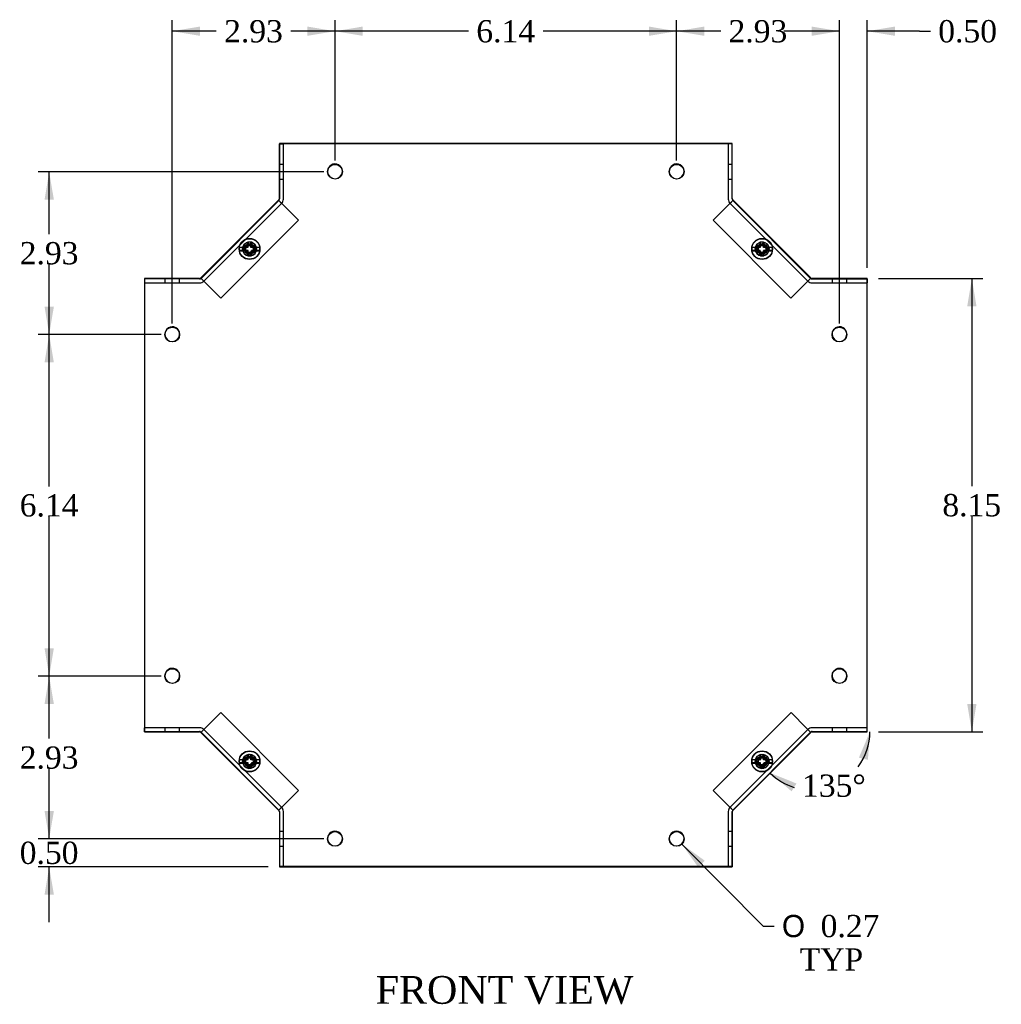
# Model space of a CAD drawing. Header units: inches. Extents: x 0.2 to 77.9, y -0.5 to 51.8.
# Tile 3 of 8: x 17.7 to 35.3, y 17.3 to 35. Entities that reach past the tile are written whole.
import ezdxf
from ezdxf.enums import TextEntityAlignment as Align
from ezdxf.lldxf.tags import DXFTag

# ---------------------------------------------------------------- set-up
doc = ezdxf.new("R2010")
doc.units = ezdxf.units.IN
doc.header["$MEASUREMENT"] = 0
for name, color, linetype in [('COM55579-4', 7, 'Continuous'), ('COM55580-4', 7, 'Continuous'), ('Default', 7, 'Continuous'), ('SCS19491', 7, 'Continuous')]:
    doc.layers.add(name, color=color, linetype=linetype)
doc.styles.add('SEACAD_Solid_Edge_ANSI1_Symbols', font='txt')
doc.styles.add('SEACAD_Times_New_Roman', font='times.ttf')
tags = doc.linetypes.add('HIDDEN2', pattern=[0.1875, 0.125, -0.0625]).pattern_tags.tags
tags[6:7] = [DXFTag(74, 4), DXFTag(75, 0), DXFTag(340, '0'), DXFTag(46, 0.0), DXFTag(50, 0.0), DXFTag(44, 0.0), DXFTag(45, 0.0)]
tags[4:5] = [DXFTag(74, 4), DXFTag(75, 0), DXFTag(340, '0'), DXFTag(46, 0.0), DXFTag(50, 0.0), DXFTag(44, 0.0), DXFTag(45, 0.0)]
doc.dimstyles.new('HAMMOND_(STH_-_66x44)', dxfattribs={"dimtxt": 0.4, "dimasz": 0.5, "dimexe": 0.2, "dimexo": 0.2, "dimgap": 0.1, "dimtad": 0, "dimtih": 1, "dimtoh": 1, "dimzin": 0, "dimdsep": 46, "dimtxsty": 'SEACAD_Times_New_Roman', "dimblk1": '_SE_FILLED', "dimblk2": '_SE_FILLED', "dimsah": 1, "dimcen": 0.2, "dimadec": 0, "dimazin": 0, "dimtfac": 0.8, "dimtofl": 0, "dimtmove": 0, "dimatfit": 3, "dimfxl": 1, "dimtolj": 1, "dimtzin": 0, "dimarcsym": 0})

# ---------------------------------------------------------------- blocks, each defined once
blk = doc.blocks.new('SE')
at = {"layer": 'COM55579-4', "color": 7, "linetype": 'Continuous'}
for p, q in [((30.5, 32.819), (22.356, 32.819)), ((22.356, 32.819), (22.356, 32.812)), ((30.5, 32.812), (22.356, 32.812)), ((22.356, 32.812), (22.356, 31.823)), ((30.5, 32.812), (30.5, 32.819)), ((30.5, 31.823), (30.5, 32.812)), ((22.347, 31.809), (20.937, 30.399)), ((22.348, 31.803), (20.937, 30.393)), ((31.919, 30.399), (30.508, 31.809)), ((31.919, 30.393), (30.509, 31.803)), ((19.928, 30.391), (19.928, 22.247)), ((20.917, 30.391), (19.928, 30.391)), ((19.928, 30.384), (19.928, 22.24)), ((20.917, 30.384), (19.928, 30.384)), ((32.928, 30.391), (31.939, 30.391)), ((32.928, 30.384), (31.939, 30.384)), ((32.928, 30.384), (32.928, 30.391)), ((32.928, 22.24), (32.928, 30.384)), ((19.928, 22.247), (19.928, 22.247)), ((19.928, 22.24), (20.917, 22.24)), ((20.937, 22.232), (22.348, 20.822)), ((30.509, 20.822), (31.919, 22.232)), ((31.939, 22.24), (32.928, 22.24)), ((22.356, 20.804), (22.356, 19.819)), ((22.356, 20.801), (22.356, 19.812)), ((30.5, 19.812), (30.5, 20.801)), ((22.356, 19.819), (22.356, 19.819)), ((22.356, 19.812), (30.5, 19.812))]:
    blk.add_line(p, q, dxfattribs=at)
at = {"layer": 'COM55579-4', "color": 7, "linetype": 'HIDDEN2'}
for p, q in [((30.5, 31.83), (30.5, 32.812)), ((32.928, 22.247), (32.928, 30.312)), ((19.928, 22.247), (20.917, 22.247)), ((20.937, 22.238), (22.347, 20.828)), ((31.91, 22.23), (31.919, 22.238)), ((31.939, 22.247), (32.928, 22.247)), ((22.356, 20.808), (22.356, 20.804)), ((30.5, 19.819), (30.5, 20.808)), ((30.508, 20.828), (30.511, 20.83)), ((22.356, 19.819), (30.5, 19.819))]:
    blk.add_line(p, q, dxfattribs=at)
at = {"layer": 'COM55579-4', "color": 7, "linetype": 'Continuous'}
for centre in [(23.356, 32.312), (29.5, 32.312), (20.428, 29.384), (32.428, 29.384), (20.428, 23.24), (32.428, 23.24), (23.356, 20.312), (29.5, 20.312)]:
    blk.add_circle(centre, 0.133, dxfattribs=at)
at = {"layer": 'COM55579-4', "color": 7, "linetype": 'HIDDEN2'}
for centre in [(21.819, 30.927), (31.037, 30.927), (21.819, 21.71), (31.037, 21.71)]:
    blk.add_circle(centre, 0.125, dxfattribs=at)
for centre, radius, start, end in [((23.356, 32.319), 0.133, 0, 182.5925), ((29.5, 32.319), 0.133, 0, 182.5925), ((29.5, 32.319), 0.133, 359.8511, 0), ((30.529, 31.83), 0.029, 180, 185.5445), ((21.819, 30.921), 0.125, 96.1688, 261.4953), ((21.819, 30.921), 0.125, 0, 87.7974), ((31.037, 30.921), 0.125, 98.4064, 261.6615), ((31.037, 30.921), 0.125, 0, 90.3122), ((21.819, 30.921), 0.125, 284.1745, 0), ((31.037, 30.921), 0.125, 282.7807, 0), ((20.428, 29.391), 0.133, 0, 182.5925), ((32.428, 29.391), 0.133, 0, 182.5925), ((32.428, 29.391), 0.133, 359.8511, 0), ((20.428, 23.247), 0.133, 0, 182.5925), ((32.428, 23.247), 0.133, 0, 182.5925), ((32.428, 23.247), 0.133, 359.8511, 0), ((20.917, 22.218), 0.029, 45, 90), ((31.939, 22.218), 0.029, 90, 135), ((21.819, 21.704), 0.125, 96.1688, 261.4953), ((21.819, 21.704), 0.125, 0, 87.7974), ((31.037, 21.704), 0.125, 98.4064, 261.6615), ((31.037, 21.704), 0.125, 0, 90.3122), ((21.819, 21.704), 0.125, 284.1745, 0), ((31.037, 21.704), 0.125, 282.7807, 0), ((22.327, 20.808), 0.029, 0, 45), ((30.529, 20.808), 0.029, 135, 180), ((23.356, 20.319), 0.133, 0, 182.5925), ((29.5, 20.319), 0.133, 0, 182.5925), ((29.5, 20.319), 0.133, 359.8511, 0)]:
    blk.add_arc(centre, radius, start, end, dxfattribs=at)
at = {"layer": 'COM55579-4', "color": 7, "linetype": 'Continuous'}
for centre, radius, start, end in [((23.356, 32.319), 0.133, 182.5925, 0), ((29.5, 32.319), 0.133, 182.5925, 359.8511), ((22.327, 31.83), 0.029, 315, 0), ((22.327, 31.823), 0.029, 315, 0), ((30.529, 31.83), 0.029, 185.5445, 225), ((30.529, 31.823), 0.029, 180, 225), ((20.917, 30.42), 0.029, 270, 315), ((20.917, 30.413), 0.029, 270, 315), ((31.939, 30.42), 0.029, 225, 270), ((31.939, 30.413), 0.029, 225, 270), ((20.428, 29.391), 0.133, 182.5925, 0), ((32.428, 29.391), 0.133, 182.5925, 359.8511), ((20.428, 23.247), 0.133, 182.5925, 0), ((32.428, 23.247), 0.133, 182.5925, 359.8511), ((20.917, 22.211), 0.029, 45, 90), ((31.939, 22.211), 0.029, 90, 135), ((22.327, 20.801), 0.029, 0, 45), ((30.529, 20.801), 0.029, 135, 180), ((23.356, 20.319), 0.133, 182.5925, 0), ((29.5, 20.319), 0.133, 182.5925, 359.8511)]:
    blk.add_arc(centre, radius, start, end, dxfattribs=at)
at = {"layer": 'COM55580-4', "color": 7, "linetype": 'Continuous'}
for p, q in [((22.356, 32.812), (22.356, 32.812)), ((22.356, 31.821), (22.356, 32.812)), ((31.936, 30.384), (32.928, 30.384)), ((32.928, 30.384), (32.928, 30.384)), ((19.928, 22.24), (19.928, 22.24)), ((20.92, 22.24), (19.928, 22.24)), ((30.5, 20.804), (30.5, 19.812)), ((30.5, 19.812), (30.5, 19.812))]:
    blk.add_line(p, q, dxfattribs=at)
at = {"layer": 'COM55580-4', "color": 7, "linetype": 'HIDDEN2'}
for p, q in [((22.356, 32.812), (22.428, 32.812)), ((22.428, 31.82), (22.428, 32.812)), ((30.428, 32.812), (30.428, 31.82)), ((22.428, 32.445), (22.356, 32.445)), ((30.5, 32.445), (30.428, 32.445)), ((22.356, 32.179), (22.428, 32.179)), ((30.428, 32.179), (30.5, 32.179)), ((20.946, 30.395), (22.345, 31.794)), ((20.997, 30.344), (22.396, 31.743)), ((22.345, 31.794), (22.345, 31.794)), ((22.396, 31.743), (22.345, 31.794)), ((22.345, 31.794), (22.422, 31.718)), ((22.356, 31.82), (22.356, 31.821)), ((22.396, 31.743), (22.396, 31.743)), ((22.699, 31.441), (22.422, 31.718)), ((30.434, 31.718), (30.157, 31.441)), ((30.434, 31.718), (30.511, 31.794)), ((30.46, 31.743), (30.511, 31.794)), ((30.46, 31.743), (30.46, 31.743)), ((30.46, 31.743), (31.859, 30.344)), ((30.5, 31.823), (30.5, 31.82)), ((30.511, 31.794), (30.511, 31.794)), ((30.511, 31.794), (31.91, 30.395)), ((21.3, 30.041), (22.699, 31.441)), ((30.157, 31.441), (31.556, 30.041)), ((19.928, 30.312), (20.921, 30.312)), ((20.295, 30.384), (20.295, 30.312)), ((20.561, 30.312), (20.561, 30.384)), ((20.917, 30.384), (20.921, 30.384)), ((20.997, 30.344), (20.946, 30.395)), ((20.946, 30.395), (20.946, 30.395)), ((21.022, 30.319), (20.946, 30.395)), ((20.997, 30.344), (20.997, 30.344)), ((21.022, 30.319), (21.3, 30.041)), ((31.556, 30.041), (31.834, 30.319)), ((31.91, 30.395), (31.834, 30.319)), ((31.859, 30.344), (31.91, 30.395)), ((31.859, 30.344), (31.859, 30.344)), ((31.91, 30.395), (31.91, 30.395)), ((31.935, 30.384), (31.936, 30.384)), ((31.935, 30.312), (32.928, 30.312)), ((32.295, 30.384), (32.295, 30.312)), ((32.561, 30.312), (32.561, 30.384)), ((32.928, 30.384), (32.928, 30.312)), ((21.3, 22.583), (21.023, 22.306)), ((22.699, 21.184), (21.3, 22.583)), ((31.557, 22.583), (30.157, 21.184)), ((31.834, 22.306), (31.557, 22.583)), ((19.928, 22.24), (19.928, 22.312)), ((20.921, 22.312), (19.928, 22.312)), ((20.295, 22.312), (20.295, 22.24)), ((20.561, 22.24), (20.561, 22.312)), ((20.921, 22.24), (20.92, 22.24)), ((20.946, 22.23), (21.023, 22.306)), ((20.997, 22.281), (20.946, 22.23)), ((20.946, 22.23), (20.946, 22.23)), ((22.345, 20.83), (20.946, 22.23)), ((20.997, 22.281), (20.997, 22.28)), ((22.396, 20.881), (20.997, 22.28)), ((31.859, 22.281), (30.46, 20.881)), ((31.91, 22.23), (30.511, 20.83)), ((31.834, 22.306), (31.91, 22.23)), ((31.859, 22.281), (31.91, 22.23)), ((31.859, 22.281), (31.859, 22.281)), ((31.91, 22.23), (31.91, 22.23)), ((32.928, 22.312), (31.936, 22.312)), ((31.939, 22.24), (31.936, 22.24)), ((32.295, 22.312), (32.295, 22.24)), ((32.561, 22.24), (32.561, 22.312)), ((22.422, 20.907), (22.699, 21.184)), ((30.157, 21.184), (30.434, 20.907)), ((22.422, 20.907), (22.345, 20.83)), ((30.511, 20.83), (30.434, 20.907)), ((22.345, 20.83), (22.346, 20.83)), ((22.396, 20.881), (22.346, 20.83)), ((22.356, 20.801), (22.356, 20.805)), ((22.396, 20.881), (22.396, 20.881)), ((22.428, 19.812), (22.428, 20.805)), ((30.428, 20.805), (30.428, 19.812)), ((30.46, 20.881), (30.46, 20.881)), ((30.46, 20.881), (30.511, 20.83)), ((30.5, 20.805), (30.5, 20.804)), ((30.511, 20.83), (30.511, 20.83)), ((22.428, 20.445), (22.356, 20.445)), ((30.5, 20.445), (30.428, 20.445)), ((22.356, 20.179), (22.428, 20.179)), ((30.428, 20.179), (30.5, 20.179)), ((30.5, 19.812), (30.428, 19.812))]:
    blk.add_line(p, q, dxfattribs=at)
for centre in [(21.822, 30.918), (31.034, 30.918), (21.823, 21.707), (31.034, 21.707)]:
    blk.add_circle(centre, 0.085, dxfattribs=at)
for centre, radius, start, end in [((22.32, 31.82), 0.036, 315, 0), ((22.32, 31.82), 0.108, 315, 0), ((30.536, 31.82), 0.108, 180, 225), ((30.536, 31.82), 0.036, 180, 225), ((20.921, 30.42), 0.036, 270, 315), ((20.921, 30.42), 0.108, 270, 315), ((31.935, 30.42), 0.108, 225, 270), ((31.935, 30.42), 0.036, 225, 270), ((20.921, 22.204), 0.108, 45, 90), ((20.921, 22.204), 0.036, 45, 90), ((31.936, 22.204), 0.108, 90, 135), ((31.936, 22.204), 0.036, 90, 135), ((22.32, 20.805), 0.036, 0, 45), ((22.32, 20.805), 0.108, 0, 45), ((30.536, 20.805), 0.108, 135, 180), ((30.536, 20.805), 0.036, 135, 180)]:
    blk.add_arc(centre, radius, start, end, dxfattribs=at)
at = {"layer": 'SCS19491', "color": 7, "linetype": 'Continuous'}
for p, q in [((21.84, 31.045), (21.78, 31.043)), ((21.78, 31.043), (21.781, 31.011)), ((21.781, 31.011), (21.783, 30.951)), ((21.841, 31.016), (21.84, 31.045)), ((21.843, 30.951), (21.841, 31.016)), ((31.057, 31.045), (30.997, 31.043)), ((30.997, 31.043), (30.999, 31.011)), ((30.999, 31.011), (31.001, 30.951)), ((31.058, 31.016), (31.057, 31.045)), ((31.061, 30.951), (31.058, 31.016)), ((21.727, 30.951), (21.635, 30.951)), ((21.635, 30.891), (21.727, 30.891)), ((21.783, 30.951), (21.727, 30.951)), ((21.727, 30.891), (21.786, 30.891)), ((21.786, 30.891), (21.788, 30.829)), ((21.788, 30.829), (21.789, 30.799)), ((21.912, 30.951), (21.843, 30.951)), ((21.846, 30.891), (21.912, 30.891)), ((21.848, 30.828), (21.846, 30.891)), ((21.849, 30.802), (21.848, 30.828)), ((22.003, 30.951), (21.912, 30.951)), ((21.912, 30.891), (22.003, 30.891)), ((30.944, 30.951), (30.853, 30.951)), ((30.853, 30.891), (30.944, 30.891)), ((31.001, 30.951), (30.944, 30.951)), ((30.944, 30.891), (31.003, 30.891)), ((31.003, 30.891), (31.006, 30.829)), ((31.006, 30.829), (31.007, 30.799)), ((31.13, 30.951), (31.061, 30.951)), ((31.063, 30.891), (31.13, 30.891)), ((31.066, 30.828), (31.063, 30.891)), ((31.067, 30.802), (31.066, 30.828)), ((31.221, 30.951), (31.13, 30.951)), ((31.13, 30.891), (31.221, 30.891)), ((21.789, 30.799), (21.849, 30.802)), ((31.007, 30.799), (31.067, 30.802)), ((21.84, 21.828), (21.78, 21.825)), ((21.78, 21.825), (21.781, 21.793)), ((21.781, 21.793), (21.783, 21.734)), ((21.841, 21.799), (21.84, 21.828)), ((21.843, 21.734), (21.841, 21.799)), ((31.057, 21.828), (30.997, 21.825)), ((30.997, 21.825), (30.999, 21.793)), ((30.999, 21.793), (31.001, 21.734)), ((31.058, 21.799), (31.057, 21.828)), ((31.061, 21.734), (31.058, 21.799)), ((21.727, 21.734), (21.635, 21.734)), ((21.635, 21.674), (21.727, 21.674)), ((21.783, 21.734), (21.727, 21.734)), ((21.727, 21.674), (21.786, 21.674)), ((21.786, 21.674), (21.788, 21.611)), ((21.788, 21.611), (21.789, 21.582)), ((21.912, 21.734), (21.843, 21.734)), ((21.846, 21.674), (21.912, 21.674)), ((21.848, 21.61), (21.846, 21.674)), ((21.849, 21.584), (21.848, 21.61)), ((22.003, 21.734), (21.912, 21.734)), ((21.912, 21.674), (22.003, 21.674)), ((30.944, 21.734), (30.853, 21.734)), ((30.853, 21.674), (30.944, 21.674)), ((31.001, 21.734), (30.944, 21.734)), ((30.944, 21.674), (31.003, 21.674)), ((31.003, 21.674), (31.006, 21.611)), ((31.006, 21.611), (31.007, 21.582)), ((31.13, 21.734), (31.061, 21.734)), ((31.063, 21.674), (31.13, 21.674)), ((31.066, 21.61), (31.063, 21.674)), ((31.067, 21.584), (31.066, 21.61)), ((31.221, 21.734), (31.13, 21.734)), ((31.13, 21.674), (31.221, 21.674)), ((21.789, 21.582), (21.849, 21.584)), ((31.007, 21.582), (31.067, 21.584))]:
    blk.add_line(p, q, dxfattribs=at)
at = {"layer": 'SCS19491', "color": 7, "linetype": 'HIDDEN2'}
for p, q in [((21.795, 30.957), (21.799, 31.051)), ((21.799, 31.051), (21.859, 31.049)), ((21.859, 31.049), (21.855, 30.957)), ((31.003, 30.957), (31.007, 31.049)), ((31.007, 31.049), (31.067, 31.047)), ((31.067, 31.047), (31.063, 30.957)), ((21.635, 30.957), (21.795, 30.957)), ((21.793, 30.897), (21.635, 30.897)), ((21.789, 30.808), (21.793, 30.897)), ((21.853, 30.897), (21.849, 30.806)), ((22.003, 30.897), (21.853, 30.897)), ((21.855, 30.957), (22.003, 30.957)), ((30.853, 30.957), (31.003, 30.957)), ((31.001, 30.897), (30.853, 30.897)), ((30.997, 30.806), (31.001, 30.897)), ((31.061, 30.897), (31.057, 30.803)), ((31.221, 30.897), (31.061, 30.897)), ((31.063, 30.957), (31.221, 30.957)), ((21.849, 30.806), (21.789, 30.808)), ((31.057, 30.803), (30.997, 30.806)), ((21.795, 21.74), (21.799, 21.834)), ((21.799, 21.834), (21.859, 21.832)), ((21.859, 21.832), (21.855, 21.74)), ((31.013, 21.74), (31.016, 21.834)), ((31.016, 21.834), (31.076, 21.832)), ((31.076, 21.832), (31.073, 21.74)), ((21.635, 21.74), (21.795, 21.74)), ((21.793, 21.68), (21.635, 21.68)), ((21.789, 21.591), (21.793, 21.68)), ((21.853, 21.68), (21.849, 21.588)), ((22.003, 21.68), (21.853, 21.68)), ((21.855, 21.74), (22.003, 21.74)), ((30.853, 21.74), (31.013, 21.74)), ((31.01, 21.68), (30.853, 21.68)), ((31.007, 21.591), (31.01, 21.68)), ((31.07, 21.68), (31.067, 21.588)), ((31.221, 21.68), (31.07, 21.68)), ((31.073, 21.74), (31.221, 21.74)), ((21.849, 21.588), (21.789, 21.591)), ((31.067, 21.588), (31.007, 21.591))]:
    blk.add_line(p, q, dxfattribs=at)
for centre, radius in [((21.819, 30.927), 0.187), ((21.819, 30.927), 0.095), ((21.819, 30.921), 0.095), ((31.037, 30.927), 0.187), ((31.037, 30.927), 0.095), ((31.037, 30.921), 0.095), ((21.819, 30.927), 0.065), ((21.819, 30.921), 0.065), ((31.037, 30.927), 0.065), ((31.037, 30.921), 0.065), ((21.819, 21.71), 0.187), ((21.819, 21.71), 0.095), ((21.819, 21.704), 0.095), ((31.037, 21.71), 0.187), ((31.037, 21.71), 0.095), ((31.037, 21.704), 0.095), ((21.819, 21.71), 0.065), ((21.819, 21.704), 0.065), ((31.037, 21.71), 0.065), ((31.037, 21.704), 0.065)]:
    blk.add_circle(centre, radius, dxfattribs=at)
at = {"layer": 'SCS19491', "color": 7, "linetype": 'Continuous'}
for centre in [(21.819, 30.921), (31.037, 30.921), (21.819, 21.704), (31.037, 21.704)]:
    blk.add_circle(centre, 0.187, dxfattribs=at)
at = {"layer": 'SCS19491', "color": 7, "linetype": 'HIDDEN2'}
for centre, start, end in [((21.819, 30.927), 170.7303, 189.2697), ((21.819, 30.927), 350.7303, 9.2697), ((31.037, 30.927), 170.7303, 189.2697), ((31.037, 30.927), 350.7303, 9.2697), ((21.819, 21.71), 170.7303, 189.2697), ((21.819, 21.71), 350.7303, 9.2697), ((31.037, 21.71), 170.7303, 189.2697), ((31.037, 21.71), 350.7303, 9.2697)]:
    blk.add_arc(centre, 0.186, start, end, dxfattribs=at)
at = {"layer": 'SCS19491', "color": 7, "linetype": 'Continuous'}
for centre, start, end in [((21.819, 30.921), 170.7303, 189.2697), ((21.819, 30.921), 350.7303, 9.2697), ((31.037, 30.921), 170.7303, 189.2697), ((31.037, 30.921), 350.7303, 9.2697), ((21.819, 21.704), 170.7303, 189.2697), ((21.819, 21.704), 350.7303, 9.2697), ((31.037, 21.704), 170.7303, 189.2697), ((31.037, 21.704), 350.7303, 9.2697)]:
    blk.add_arc(centre, 0.186, start, end, dxfattribs=at)
blk = doc.blocks.new('DMBLK7533')
at = {"layer": 'Default', "linetype": 'Continuous', "transparency": 16777216}
for points in [[(18.132, 20.812), (18.215, 20.312), (18.299, 20.812)], [(18.132, 19.312), (18.299, 19.312), (18.215, 19.812)]]:
    blk.add_hatch(color=7, dxfattribs=at).paths.add_polyline_path(points)
at = {"layer": 'Default', "color": 7, "linetype": 'Continuous', "transparency": 16777216}
for p, q in [((18.215, 20.312), (18.215, 21.312)), ((23.156, 20.312), (18.015, 20.312)), ((22.156, 19.812), (18.015, 19.812)), ((18.215, 18.812), (18.215, 19.812))]:
    blk.add_line(p, q, dxfattribs=at)
at = {"layer": 'Default', "color": 7, "linetype": 'Continuous', "transparency": 16777216, "style": 'SEACAD_Times_New_Roman'}
blk.add_text('0.50', height=0.4, dxfattribs=at).set_placement((17.685, 20.262), align=Align.TOP_LEFT)
blk = doc.blocks.new('_SE_FILLED')
at = {"color": 0}
blk.add_line((0, 0), (-1, 0), dxfattribs=at)
blk.add_solid([(0, 0), (-1, -0.1665), (-1, 0.1665), (0, 0)], dxfattribs=at)
blk = doc.blocks.new('DMBLK7534')
at = {"layer": 'Default', "linetype": 'Continuous', "transparency": 16777216}
for points in [[(18.132, 22.74), (18.299, 22.74), (18.215, 23.24)], [(18.132, 20.812), (18.215, 20.312), (18.299, 20.812)]]:
    blk.add_hatch(color=7, dxfattribs=at).paths.add_polyline_path(points)
at = {"layer": 'Default', "color": 7, "linetype": 'Continuous', "transparency": 16777216}
for p, q in [((20.228, 23.24), (18.015, 23.24)), ((18.215, 22.116), (18.215, 23.24)), ((18.215, 20.312), (18.215, 21.576)), ((23.156, 20.312), (18.015, 20.312))]:
    blk.add_line(p, q, dxfattribs=at)
at = {"layer": 'Default', "color": 7, "linetype": 'Continuous', "transparency": 16777216, "style": 'SEACAD_Times_New_Roman'}
blk.add_text('2.93', height=0.4, dxfattribs=at).set_placement((17.685, 21.976), align=Align.TOP_LEFT)
blk = doc.blocks.new('DMBLK7535')
at = {"layer": 'Default', "linetype": 'Continuous', "transparency": 16777216}
for points in [[(18.132, 28.884), (18.299, 28.884), (18.215, 29.384)], [(18.132, 23.74), (18.215, 23.24), (18.299, 23.74)]]:
    blk.add_hatch(color=7, dxfattribs=at).paths.add_polyline_path(points)
at = {"layer": 'Default', "color": 7, "linetype": 'Continuous', "transparency": 16777216}
for p, q in [((20.228, 29.384), (18.015, 29.384)), ((18.215, 26.652), (18.215, 29.384)), ((18.215, 23.24), (18.215, 26.112)), ((20.228, 23.24), (18.015, 23.24))]:
    blk.add_line(p, q, dxfattribs=at)
at = {"layer": 'Default', "color": 7, "linetype": 'Continuous', "transparency": 16777216, "style": 'SEACAD_Times_New_Roman'}
blk.add_text('6.14', height=0.4, dxfattribs=at).set_placement((17.685, 26.512), align=Align.TOP_LEFT)
blk = doc.blocks.new('DMBLK7536')
at = {"layer": 'Default', "linetype": 'Continuous', "transparency": 16777216}
for points in [[(18.132, 31.812), (18.299, 31.812), (18.215, 32.312)], [(18.132, 29.884), (18.215, 29.384), (18.299, 29.884)]]:
    blk.add_hatch(color=7, dxfattribs=at).paths.add_polyline_path(points)
at = {"layer": 'Default', "color": 7, "linetype": 'Continuous', "transparency": 16777216}
for p, q in [((23.156, 32.312), (18.015, 32.312)), ((18.215, 31.188), (18.215, 32.312)), ((18.215, 29.384), (18.215, 30.648)), ((20.228, 29.384), (18.015, 29.384))]:
    blk.add_line(p, q, dxfattribs=at)
at = {"layer": 'Default', "color": 7, "linetype": 'Continuous', "transparency": 16777216, "style": 'SEACAD_Times_New_Roman'}
blk.add_text('2.93', height=0.4, dxfattribs=at).set_placement((17.685, 31.048), align=Align.TOP_LEFT)
blk = doc.blocks.new('DMBLK7537')
at = {"layer": 'Default', "linetype": 'Continuous', "transparency": 16777216}
for points in [[(31.928, 34.924), (31.928, 34.757), (32.428, 34.84)], [(33.428, 34.924), (32.928, 34.84), (33.428, 34.757)]]:
    blk.add_hatch(color=7, dxfattribs=at).paths.add_polyline_path(points)
at = {"layer": 'Default', "color": 7, "linetype": 'Continuous', "transparency": 16777216}
for p, q in [((32.428, 29.584), (32.428, 35.04)), ((32.928, 30.584), (32.928, 35.04)), ((32.428, 34.84), (31.428, 34.84)), ((33.865, 34.84), (32.928, 34.84)), ((33.865, 34.84), (34.065, 34.84))]:
    blk.add_line(p, q, dxfattribs=at)
at = {"layer": 'Default', "color": 7, "linetype": 'Continuous', "transparency": 16777216, "style": 'SEACAD_Times_New_Roman'}
blk.add_text('0.50', height=0.4, dxfattribs=at).set_placement((34.205, 35.04), align=Align.TOP_LEFT)
blk = doc.blocks.new('DMBLK7538')
at = {"layer": 'Default', "linetype": 'Continuous', "transparency": 16777216}
for points in [[(30, 34.924), (29.5, 34.84), (30, 34.757)], [(31.928, 34.924), (31.928, 34.757), (32.428, 34.84)]]:
    blk.add_hatch(color=7, dxfattribs=at).paths.add_polyline_path(points)
at = {"layer": 'Default', "color": 7, "linetype": 'Continuous', "transparency": 16777216}
for p, q in [((29.5, 32.512), (29.5, 35.04)), ((32.428, 29.584), (32.428, 35.04)), ((30.293, 34.84), (29.5, 34.84)), ((32.428, 34.84), (31.635, 34.84))]:
    blk.add_line(p, q, dxfattribs=at)
at = {"layer": 'Default', "color": 7, "linetype": 'Continuous', "transparency": 16777216, "style": 'SEACAD_Times_New_Roman'}
blk.add_text('2.93', height=0.4, dxfattribs=at).set_placement((30.433, 35.04), align=Align.TOP_LEFT)
blk = doc.blocks.new('DMBLK7539')
at = {"layer": 'Default', "linetype": 'Continuous', "transparency": 16777216}
for points in [[(23.856, 34.924), (23.356, 34.84), (23.856, 34.757)], [(29, 34.924), (29, 34.757), (29.5, 34.84)]]:
    blk.add_hatch(color=7, dxfattribs=at).paths.add_polyline_path(points)
at = {"layer": 'Default', "color": 7, "linetype": 'Continuous', "transparency": 16777216}
for p, q in [((23.356, 32.512), (23.356, 35.04)), ((29.5, 32.512), (29.5, 35.04)), ((25.757, 34.84), (23.356, 34.84)), ((29.5, 34.84), (27.099, 34.84))]:
    blk.add_line(p, q, dxfattribs=at)
at = {"layer": 'Default', "color": 7, "linetype": 'Continuous', "transparency": 16777216, "style": 'SEACAD_Times_New_Roman'}
blk.add_text('6.14', height=0.4, dxfattribs=at).set_placement((25.897, 35.04), align=Align.TOP_LEFT)
blk = doc.blocks.new('DMBLK7540')
at = {"layer": 'Default', "linetype": 'Continuous', "transparency": 16777216}
for points in [[(20.928, 34.924), (20.428, 34.84), (20.928, 34.757)], [(22.856, 34.924), (22.856, 34.757), (23.356, 34.84)]]:
    blk.add_hatch(color=7, dxfattribs=at).paths.add_polyline_path(points)
at = {"layer": 'Default', "color": 7, "linetype": 'Continuous', "transparency": 16777216}
for p, q in [((20.428, 29.584), (20.428, 35.04)), ((23.356, 32.512), (23.356, 35.04)), ((21.221, 34.84), (20.428, 34.84)), ((23.356, 34.84), (22.563, 34.84))]:
    blk.add_line(p, q, dxfattribs=at)
at = {"layer": 'Default', "color": 7, "linetype": 'Continuous', "transparency": 16777216, "style": 'SEACAD_Times_New_Roman'}
blk.add_text('2.93', height=0.4, dxfattribs=at).set_placement((21.361, 35.04), align=Align.TOP_LEFT)
blk = doc.blocks.new('DMBLK7541')
at = {"layer": 'Default', "linetype": 'Continuous', "transparency": 16777216}
for points in [[(34.893, 29.891), (34.81, 30.391), (34.726, 29.891)], [(34.893, 22.74), (34.726, 22.74), (34.81, 22.24)]]:
    blk.add_hatch(color=7, dxfattribs=at).paths.add_polyline_path(points)
at = {"layer": 'Default', "color": 7, "linetype": 'Continuous', "transparency": 16777216}
for p, q in [((33.128, 30.391), (35.01, 30.391)), ((34.81, 30.391), (34.81, 26.655)), ((34.81, 26.115), (34.81, 22.24)), ((33.128, 22.24), (35.01, 22.24))]:
    blk.add_line(p, q, dxfattribs=at)
at = {"layer": 'Default', "color": 7, "linetype": 'Continuous', "transparency": 16777216, "style": 'SEACAD_Times_New_Roman'}
blk.add_text('8.15', height=0.4, dxfattribs=at).set_placement((34.279, 26.515), align=Align.TOP_LEFT)
blk = doc.blocks.new('DMBLK7551')
at = {"layer": 'Default', "linetype": 'Continuous', "transparency": 16777216}
blk.add_hatch(color=7, dxfattribs=at).paths.add_polyline_path([(30.005, 19.921), (29.594, 20.218), (29.887, 19.804)])
at = {"layer": 'Default', "color": 7, "linetype": 'Continuous', "transparency": 16777216}
for p, q in [((29.594, 20.218), (31.054, 18.745)), ((31.054, 18.745), (31.254, 18.745))]:
    blk.add_line(p, q, dxfattribs=at)
for s, style, p in [('O', 'SEACAD_Solid_Edge_ANSI1_Symbols', (31.394, 18.945)), ('0.27', 'SEACAD_Times_New_Roman', (32.09, 18.945)), ('TYP', 'SEACAD_Times_New_Roman', (31.714, 18.345))]:
    blk.add_text(s, height=0.4, dxfattribs=dict(at, style=style)).set_placement(p, align=Align.TOP_LEFT)
blk = doc.blocks.new('DMBLK7553')
at = {"layer": 'Default', "linetype": 'Continuous', "transparency": 16777216}
for points in [[(32.94, 21.735), (32.977, 22.24), (32.778, 21.774)], [(31.655, 21.309), (31.185, 21.498), (31.568, 21.167)]]:
    blk.add_hatch(color=7, dxfattribs=at).paths.add_polyline_path(points)
at = {"layer": 'Default', "color": 7, "linetype": 'Continuous', "transparency": 16777216}
for start, end in [(323.1293, 0), (225, 252.727)]:
    blk.add_arc((31.927, 22.24), 1.05, start, end, dxfattribs=at)
at = {"layer": 'Default', "color": 7, "linetype": 'Continuous', "transparency": 16777216, "style": 'SEACAD_Times_New_Roman'}
blk.add_text('135°', height=0.4, dxfattribs=at).set_placement((31.755, 21.47), align=Align.TOP_LEFT)

msp = doc.modelspace()

# ---------------------------------------------------------------- block references
at = {"layer": 'Default'}
msp.add_blockref('SE', (0, 0), dxfattribs=at)

# ---------------------------------------------------------------- texts
at = {"layer": 'Default', "color": 7, "linetype": 'Continuous', "style": 'SEACAD_Times_New_Roman'}
msp.add_text('FRONT VIEW', height=0.5, dxfattribs=at).set_placement((24.087, 17.846), align=Align.TOP_LEFT)

# ---------------------------------------------------------------- dimensions: what is measured, and where the dimension line sits
at = {"layer": 'Default', "color": 7, "linetype": 'Continuous'}
for base, p1, p2, picture, middle in [((20.428, 34.84), (23.356, 32.312), (20.428, 29.384), 'DMBLK7540', (21.892, 34.84)), ((23.356, 34.84), (29.5, 32.312), (23.356, 32.312), 'DMBLK7539', (26.428, 34.84)), ((29.5, 34.84), (32.428, 29.384), (29.5, 32.312), 'DMBLK7538', (30.964, 34.84))]:
    dim = msp.add_linear_dim(base=base, p1=p1, p2=p2, text='\\A1;<>', dimstyle='HAMMOND_(STH_-_66x44)', dxfattribs=at)
    dim.commit()
    dim.dimension.update_dxf_attribs({"geometry": picture, "text_midpoint": middle, "dimtype": 160})
dim = msp.add_linear_dim(base=(32.428, 34.84), p1=(32.928, 30.384), p2=(32.428, 29.384), text='\\A1;<>', dimstyle='HAMMOND_(STH_-_66x44)', override={"dimtmove": 1}, dxfattribs=at)
dim.commit()
dim.dimension.update_dxf_attribs({"geometry": 'DMBLK7537', "text_midpoint": (34.065, 34.84), "dimtype": 160})
for base, p1, p2, angle, picture, middle, dimtype in [((18.215, 32.312), (20.428, 29.384), (23.356, 32.312), 90, 'DMBLK7536', (18.215, 30.848), 160), ((34.81, 30.391), (32.928, 30.391), (32.928, 22.24), 270.001, 'DMBLK7541', (34.81, 26.315), 161), ((18.215, 23.24), (20.428, 23.24), (20.428, 29.384), 90, 'DMBLK7535', (18.215, 26.312), 161), ((18.215, 23.24), (23.356, 20.312), (20.428, 23.24), 90, 'DMBLK7534', (18.215, 21.776), 160), ((18.215, 20.312), (22.356, 19.812), (23.356, 20.312), 90, 'DMBLK7533', (18.215, 20.062), 160)]:
    dim = msp.add_linear_dim(base=base, p1=p1, p2=p2, angle=angle, text='\\A1;<>', dimstyle='HAMMOND_(STH_-_66x44)', dxfattribs=at)
    dim.commit()
    dim.dimension.update_dxf_attribs({"geometry": picture, "text_midpoint": middle, "dimtype": dimtype})
dim = msp.add_angular_dim_2l(base=(32.329, 21.27), line1=((31.927, 22.24), (32.928, 22.24)), line2=((31.927, 22.24), (30.509, 20.822)), text='\\A1;<>', dimstyle='HAMMOND_(STH_-_66x44)', dxfattribs=at)
dim.commit()
dim.dimension.update_dxf_attribs({"geometry": 'DMBLK7553', "text_midpoint": (32.329, 21.27), "dimtype": 162})
dim = msp.add_diameter_dim_2p(p1=(29.406, 20.407), p2=(29.594, 20.218), text='\\A1;<>\\PTYP', dimstyle='HAMMOND_(STH_-_66x44)', dxfattribs=at)
dim.commit()
dim.dimension.update_dxf_attribs({"geometry": 'DMBLK7551', "text_midpoint": (31.254, 18.745), "dimtype": 163})

doc.saveas('drawing.dxf')
